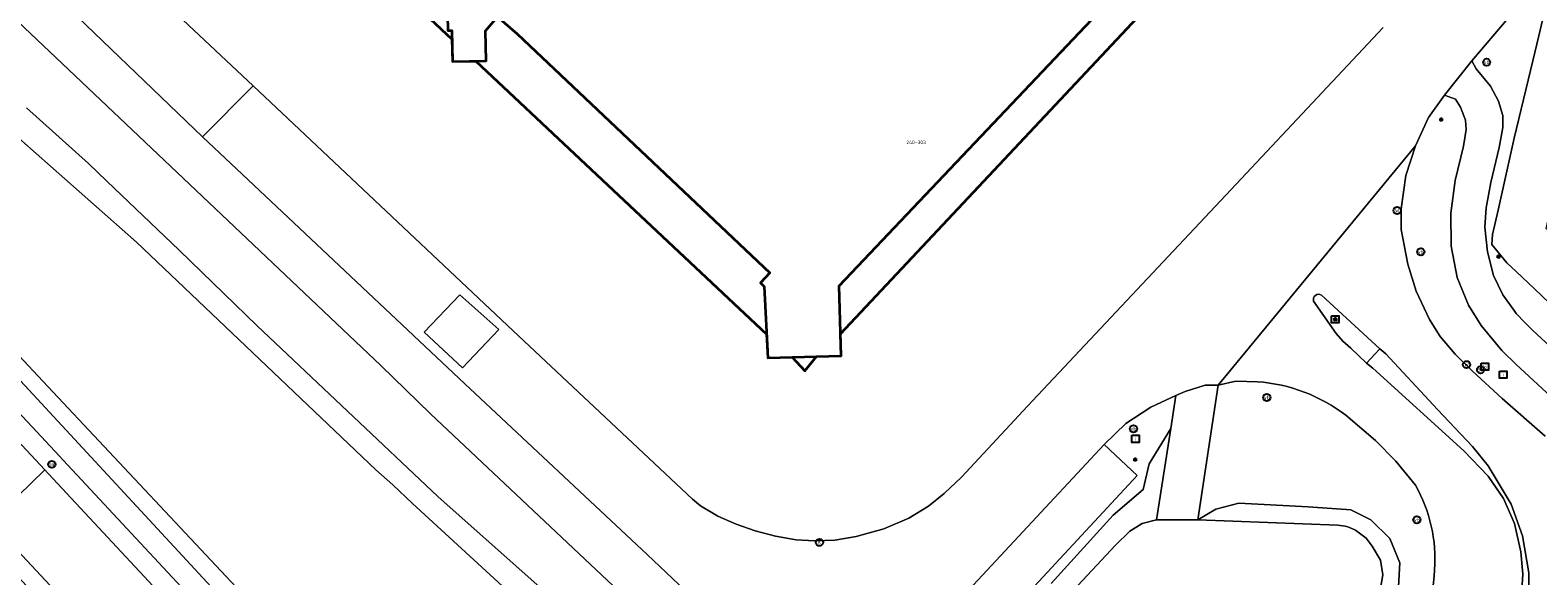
# Model space of a CAD drawing. Header units: metres. Extents: x 73718 to 76933, y 443658 to 446696.
# Tile 148 of 161: x 75808 to 75959, y 445563 to 445618. Entities that reach past the tile are written whole.
import ezdxf
from ezdxf.enums import TextEntityAlignment as Align

# ---------------------------------------------------------------- set-up
doc = ezdxf.new("R2010")
doc.units = ezdxf.units.M
for name, color, linetype, lineweight in [('B-WE-GK-BESCHOEIING-G', 130, 'GK-BESCHOEIING-SO', 18), ('B-WE-GR-GROENVOORZIENING-GV', 80, 'Continuous', 18), ('B-WE-IE-MEUBILAIR-S', 7, 'Continuous', 25), ('B-WE-OG-BEBOUWING-GV', 7, 'Continuous', 35), ('B-WE-OG-BEBOUWING-T18', 10, 'Continuous', 18), ('B-WE-OG-TERREIN_ERF-GV', 7, 'Continuous', 18), ('B-WE-OG-TERREIN_OEVER-GV', 7, 'Continuous', 18), ('B-WE-OG-WATER_SLOOT-GV', 120, 'Continuous', 18), ('B-WE-OG-WEG-GV', 7, 'Continuous', 18), ('B-WE-VH-GESLOTENVERHARDING_ASFALT-GV', 10, 'Continuous', 18), ('B-WE-VH-HALFVERHARDING_GRASBETONSTEEN-GV', 130, 'Continuous', 18), ('B-WE-VH-OPENVERHARDING_BETONSTRAATSTEEN-GV', 30, 'Continuous', 18)]:
    doc.layers.add(name, color=color, linetype=linetype, lineweight=lineweight)
doc.styles.add('NLCS-ISO', font='NLCS-ISO.ttf')
doc.styles.add('NLCS-ISO-M200-T18', font='NLCS-ISO.ttf', dxfattribs={"height": 0.36})
doc.linetypes.add('GK-BESCHOEIING-SO', pattern='A,18,-3,[1,NLCS.SHX,S=0.6,R=0,X=0,Y=0],-3', length=24)

# ---------------------------------------------------------------- blocks, each defined once
blk = doc.blocks.new('SIE-MEUBILAIR_BORD_LOCATIEPAAL-SO')
at = {"flags": 128}
blk.add_lwpolyline([(-1.8, 1.8), (1.8, 1.8), (1.8, -1.8), (-1.8, -1.8)], close=True, dxfattribs=at)
at = {"style": 'NLCS-ISO'}
blk.add_text('lp', height=1.8, dxfattribs=at).set_placement((0, 0), align=Align.MIDDLE_CENTER)
blk = doc.blocks.new('SIE-MEUBILAIR_BORD_INFORMATIE-SO')
at = {"flags": 128}
blk.add_lwpolyline([(-1.8, 1.8), (1.8, 1.8), (1.8, -1.8), (-1.8, -1.8)], close=True, dxfattribs=at)
at = {"style": 'NLCS-ISO'}
blk.add_text('i', height=1.8, dxfattribs=at).set_placement((0, 0), align=Align.MIDDLE_CENTER)
blk = doc.blocks.new('SIE-MEUBILAIR_BORD_VERKEER-SO')
at = {"flags": 128}
blk.add_lwpolyline([(-1.8, 1.8), (1.8, 1.8), (1.8, -1.8), (-1.8, -1.8)], close=True, dxfattribs=at)
at = {"style": 'NLCS-ISO'}
blk.add_text('vb', height=1.8, dxfattribs=at).set_placement((0, 0), align=Align.MIDDLE_CENTER)
blk = doc.blocks.new('SIE-MEUBILAIR_PAAL_LICHTMAST-SO')
for points in [[(-0.62, 0), (-1, 0)], [(-0.71, 0.71), (-0.44, 0.44)], [(0, 1), (0, 0.62)], [(0.44, 0.44), (0.71, 0.71)], [(1, 0), (0.62, 0)], [(-0.71, -0.71), (-0.44, -0.44)], [(0, -0.62), (0, -1)], [(0.44, -0.44), (0.71, -0.71)]]:
    blk.add_lwpolyline(points)
blk.add_circle((0, 0), 0.5)
blk = doc.blocks.new('SIE-MEUBILAIR_PAAL_VERKEERSBORD-SO')
blk.add_circle((0, 0), 1.8)
at = {"style": 'NLCS-ISO'}
blk.add_text('vb', height=1.8, dxfattribs=at).set_placement((0, 0), align=Align.MIDDLE_CENTER)
blk = doc.blocks.new('SIE-MEUBILAIR_PAAL_HECTOMETER-SO')
blk.add_circle((0, 0), 1.8)
at = {"style": 'NLCS-ISO'}
blk.add_text('hm', height=1.8, dxfattribs=at).set_placement((0, 0), align=Align.MIDDLE_CENTER)
blk = doc.blocks.new('SIE-MEUBILAIR_PUT_WATERLEIDINGPUT-SO')
blk.add_circle((0, 0), 1.8)
at = {"style": 'NLCS-ISO'}
blk.add_text('W', height=1.8, dxfattribs=at).set_placement((0, 0), align=Align.MIDDLE_CENTER)
blk = doc.blocks.new('SIE-MEUBILAIR_PUT_BRANDKRAAN-SO')
blk.add_circle((0, 0), 1.8)
at = {"style": 'NLCS-ISO'}
blk.add_text('BK', height=1.8, dxfattribs=at).set_placement((0, 0), align=Align.MIDDLE_CENTER)
blk = doc.blocks.new('SIE-MEUBILAIR_PUT_KOLK-SO')
blk.add_circle((0, 0), 1.8)
at = {"style": 'NLCS-ISO'}
blk.add_text('K', height=1.8, dxfattribs=at).set_placement((0, 0), align=Align.MIDDLE_CENTER)

msp = doc.modelspace()

# ---------------------------------------------------------------- linework, layer by layer
at = {"layer": 'B-WE-GK-BESCHOEIING-G', "flags": 128}
for points in [[(75866.681, 445522.552), (75865.04, 445523.673), (75863.899, 445524.688), (75847.113, 445542.664), (75808.984, 445583.247), (75770.301, 445624.577), (75759.59, 445635.824), (75739.075, 445659.928), (75734.839, 445664.74), (75724.218, 445676.786), (75716.553, 445685.189), (75716.132, 445687.013), (75716.555, 445688.51)], [(75920.72, 445568.883), (75919.278, 445568.494), (75918.068, 445567.726), (75916.634, 445566.35), (75902.526, 445551.286), (75901.385, 445550.394), (75899.745, 445549.331), (75897.315, 445548.024), (75894.006, 445546.405), (75890.464, 445545.133), (75887.821, 445544.554), (75885.649, 445544.545), (75881.981, 445544.807), (75878.607, 445545.31), (75875.206, 445546.363), (75871.742, 445547.984), (75869.289, 445549.812), (75863.564, 445554.756), (75846.402, 445570.519), (75844.444, 445572.377)], [(75938.832, 445568.336), (75924.844, 445568.867)], [(75942.546, 445559.515), (75942.894, 445560.904), (75943.338, 445563.393), (75943.09, 445564.852), (75942.255, 445566.239), (75941.665, 445567.037), (75940.745, 445567.73)]]:
    msp.add_lwpolyline(points, dxfattribs=at)
at = {"layer": 'B-WE-GK-BESCHOEIING-G'}
msp.add_lwpolyline([(75940.745, 445567.73, 0.1384175), (75938.832, 445568.336)], format="xyb", dxfattribs=at)
at = {"layer": 'B-WE-GR-GROENVOORZIENING-GV', "flags": 128}
for points in [[(75959.238, 445622.509), (75955.853, 445618.95), (75952.225, 445614.695), (75952.646, 445613.897), (75954.101, 445612.136), (75954.904, 445610.654), (75955.332, 445609.21), (75955.328, 445608.032), (75954.967, 445606.029), (75954.121, 445602.522), (75953.657, 445600.014), (75953.527, 445598.075), (75953.788, 445595.61), (75954.388, 445593.257), (75955.319, 445591.324), (75956.452, 445589.755), (75956.655, 445589.474), (75957.533, 445588.566), (75958.31, 445587.762), (75970.928, 445576.174)], [(75959.973, 445590.494), (75958.496, 445591.921), (75956.66, 445593.64), (75955.713, 445594.526), (75954.228, 445596.353), (75954.297, 445597.347), (75954.856, 445599.767), (75956.443, 445606.964), (75958.562, 445615.66), (75959.676, 445620.386)]]:
    msp.add_lwpolyline(points, dxfattribs=at)
msp.add_lwpolyline([(75959.646, 445597.947), (75964.384, 445618.329), (75963.139, 445619.946), (75960.944, 445622.149), (75959.676, 445620.386), (75958.562, 445615.66), (75956.443, 445606.964), (75954.856, 445599.767), (75954.297, 445597.347), (75954.228, 445596.353), (75955.713, 445594.526), (75956.66, 445593.64), (75958.496, 445591.921), (75959.973, 445590.494), (75968.825, 445581.942), (75982.292, 445569.15), (75983.761, 445568.304), (75985.475, 445568.045), (75987.152, 445568.433), (75989.054, 445570.197), (75985.917, 445573.184)], close=True, dxfattribs=at)
at = {"layer": 'B-WE-OG-BEBOUWING-GV', "flags": 128}
for points in [[(75789.861, 445673.693), (75818.794, 445646.519), (75818.928, 445644.176), (75821.155, 445644.219), (75850.332, 445616.846), (75850.381, 445614.601), (75852.727, 445614.652), (75881.767, 445587.402), (75881.886, 445585.024), (75884.325, 445585.094), (75885.598, 445583.752), (75886.772, 445585.164), (75889.212, 445585.234), (75889.148, 445587.449), (75930.055, 445630.986), (75927.813, 445633.093), (75937.6, 445643.509), (75856.62, 445719.86), (75716.273, 445851.519)], [(75849.78, 445623.965), (75849.915, 445617.696), (75850.314, 445617.704), (75850.381, 445614.601), (75853.749, 445614.674), (75853.685, 445617.675), (75854.894, 445619.074), (75856.843, 445617.39), (75882.085, 445593.516), (75881.151, 445592.528), (75881.53, 445592.169), (75881.886, 445585.024), (75889.212, 445585.234), (75889.011, 445592.239), (75927.813, 445633.093)]]:
    msp.add_lwpolyline(points, dxfattribs=at)
at = {"layer": 'B-WE-OG-TERREIN_ERF-GV', "flags": 128}
for points in [[(75780.8, 445658.767), (75830.468, 445612.173), (75856.465, 445587.738), (75871.634, 445573.498), (75874.356, 445570.928), (75875.162, 445570.282), (75876.891, 445569.249), (75878.731, 445568.425), (75880.63, 445567.773), (75882.672, 445567.253), (75884.719, 445566.876), (75886.571, 445566.77), (75888.576, 445566.856), (75890.733, 445567.219), (75893.47, 445567.978), (75895.984, 445569.046), (75897.95, 445570.239), (75899.526, 445571.504), (75901.233, 445573.12), (75907.85, 445580.222), (75928.692, 445602.362), (75943.382, 445618.005)], [(75927.813, 445633.093), (75889.011, 445592.239), (75889.212, 445585.234), (75881.886, 445585.024), (75881.53, 445592.169), (75881.151, 445592.528), (75882.085, 445593.516), (75856.843, 445617.39), (75854.894, 445619.074), (75853.685, 445617.675), (75853.749, 445614.674), (75850.381, 445614.601), (75850.314, 445617.704), (75849.915, 445617.696), (75849.78, 445623.965)]]:
    msp.add_lwpolyline(points, dxfattribs=at)
at = {"layer": 'B-WE-OG-TERREIN_OEVER-GV', "flags": 128}
for points in [[(75807.229, 445582.756), (75846.21, 445540.701), (75863.282, 445522.826), (75865.415, 445521.284), (75865.823, 445521.634), (75866.681, 445522.552), (75865.04, 445523.673), (75863.899, 445524.688), (75847.113, 445542.664), (75808.984, 445583.247), (75770.301, 445624.577)], [(75862.146, 445559.473), (75848.92, 445571.198), (75830.874, 445588.248), (75823.106, 445595.779), (75815.867, 445602.678), (75814.027, 445604.431), (75807.853, 445609.978)], [(75805.948, 445607.95), (75818.813, 445596.579), (75842.727, 445573.857), (75844.444, 445572.377), (75846.402, 445570.519), (75863.564, 445554.756)], [(75902.526, 445551.286), (75916.634, 445566.35), (75918.068, 445567.726), (75919.278, 445568.494), (75920.72, 445568.883), (75922.15, 445577.994), (75919.981, 445574.47), (75919.4, 445571.916), (75916.395, 445569.351), (75910.188, 445562.522)], [(75944.853, 445561.61), (75945.019, 445564.588), (75944.032, 445567.026), (75942.147, 445568.879), (75940.144, 445569.863), (75935.89, 445570.165), (75928.94, 445570.549), (75926.653, 445569.944), (75924.844, 445568.867)], [(75924.844, 445568.867), (75938.832, 445568.336)], [(75940.745, 445567.73), (75941.665, 445567.037), (75942.255, 445566.239), (75943.09, 445564.852), (75943.338, 445563.393), (75942.894, 445560.904)]]:
    msp.add_lwpolyline(points, dxfattribs=at)
at = {"layer": 'B-WE-OG-TERREIN_OEVER-GV'}
msp.add_lwpolyline([(75938.832, 445568.336, -0.1384175), (75940.745, 445567.73)], format="xyb", dxfattribs=at)
at = {"layer": 'B-WE-OG-WATER_SLOOT-GV', "flags": 128}
for points in [[(75770.301, 445624.577), (75808.984, 445583.247), (75847.113, 445542.664), (75863.899, 445524.688), (75865.04, 445523.673), (75866.681, 445522.552), (75865.823, 445521.634), (75865.415, 445521.284), (75866.905, 445519.499)], [(75863.564, 445554.756), (75846.402, 445570.519), (75844.444, 445572.377), (75842.727, 445573.857), (75818.813, 445596.579), (75805.948, 445607.95)], [(75938.832, 445568.336), (75924.844, 445568.867), (75920.72, 445568.883), (75919.278, 445568.494), (75918.068, 445567.726), (75916.634, 445566.35), (75902.526, 445551.286)], [(75942.894, 445560.904), (75943.338, 445563.393), (75943.09, 445564.852), (75942.255, 445566.239), (75941.665, 445567.037), (75940.745, 445567.73)]]:
    msp.add_lwpolyline(points, dxfattribs=at)
at = {"layer": 'B-WE-OG-WATER_SLOOT-GV'}
msp.add_lwpolyline([(75940.745, 445567.73, 0.1384175), (75938.832, 445568.336)], format="xyb", dxfattribs=at)
at = {"layer": 'B-WE-OG-WEG-GV', "flags": 128}
for points in [[(75875.559, 445553.715), (75848.212, 445579.446), (75843.224, 445584.271), (75771.955, 445651.76)], [(75772.365, 445616.707), (75811.123, 445575.23), (75811.511, 445574.815), (75830.566, 445554.36), (75848.978, 445534.596), (75857.066, 445526.208), (75863.318, 445520.46), (75866.905, 445519.499), (75865.415, 445521.284), (75863.282, 445522.826), (75846.21, 445540.701), (75807.229, 445582.756)], [(75830.566, 445554.36), (75811.511, 445574.815), (75811.123, 445575.23), (75772.365, 445616.707)], [(75770.903, 445615.342), (75809.662, 445573.864), (75810.049, 445573.45), (75829.103, 445552.997)], [(75962.244, 445579.226), (75956.654, 445584.39), (75955.221, 445585.785), (75953.145, 445588.266), (75951.885, 445590.306), (75950.775, 445593.047), (75950.153, 445596.184), (75950.131, 445599.474), (75950.559, 445602.752), (75951.401, 445606.167), (75951.665, 445607.822), (75951.603, 445608.769), (75951.079, 445610.044), (75950.591, 445610.862), (75949.503, 445611.247), (75947.885, 445609.014), (75946.584, 445606.202), (75945.632, 445603.242), (75945.173, 445599.919), (75945.175, 445597.862), (75945.825, 445594.378), (75946.656, 445591.687), (75948.011, 445588.873), (75949.058, 445587.175), (75950.568, 445585.417), (75952.279, 445583.717), (75955.26, 445580.986), (75959.538, 445577.233)], [(75807.853, 445609.978), (75814.027, 445604.431), (75815.867, 445602.678), (75823.106, 445595.779), (75830.874, 445588.248), (75848.92, 445571.198), (75862.146, 445559.473)], [(75957.965, 445560.378), (75957.915, 445563.593), (75957.277, 445567.278), (75956.152, 445570.445), (75953.851, 445574.278), (75952.287, 445576.177), (75948.798, 445579.869), (75943.636, 445585.449), (75943.046, 445585.953), (75941.718, 445584.495), (75942.324, 445584.002), (75951.423, 445575.743), (75953.865, 445573.243), (75955.381, 445570.996), (75956.487, 445568.504), (75957.127, 445565.689), (75957.32, 445563.455), (75957.164, 445560.874)], [(75926.886, 445582.306), (75924.844, 445568.867), (75926.653, 445569.944), (75928.94, 445570.549), (75935.89, 445570.165), (75940.144, 445569.863), (75942.147, 445568.879), (75944.032, 445567.026), (75945.019, 445564.588), (75944.853, 445561.61), (75944.006, 445559.322), (75939.443, 445554.183), (75930.968, 445546.152), (75916.84, 445532.473), (75906.292, 445521.97), (75908.904, 445519.071), (75910.872, 445520.939), (75927.13, 445537.204), (75942.183, 445552.304), (75944.686, 445554.82)], [(75930.826, 445582.654), (75928.659, 445582.726), (75926.886, 445582.306)], [(75910.188, 445562.522), (75916.395, 445569.351), (75919.4, 445571.916), (75919.981, 445574.47), (75922.15, 445577.994), (75922.665, 445581.274), (75920.146, 445580.122), (75917.667, 445578.493), (75915.497, 445576.406), (75918.782, 445573.311), (75901.686, 445554.868)], [(75946.591, 445572.329), (75944.646, 445574.711), (75942.608, 445576.781), (75939.653, 445579.304)], [(75803.028, 445567.402), (75821.366, 445547.739), (75822.331, 445546.705), (75837.63, 445530.325), (75850.985, 445515.991), (75858.277, 445508.141), (75861.923, 445504.215), (75862.611, 445503.483), (75864.036, 445504.865), (75863.411, 445505.492), (75860.298, 445508.722), (75859.705, 445509.356), (75834.471, 445536.314), (75823.643, 445547.924), (75807.415, 445565.325)]]:
    msp.add_lwpolyline(points, dxfattribs=at)
at = {"layer": 'B-WE-OG-WEG-GV'}
for points in [[(75939.653, 445579.304, 0.1453979), (75930.826, 445582.654)], [(75948.511, 445563.886, 0.146627), (75946.591, 445572.329)], [(75944.686, 445554.82, 0.1836562), (75948.511, 445563.886)]]:
    msp.add_lwpolyline(points, format="xyb", dxfattribs=at)
at = {"layer": 'B-WE-VH-GESLOTENVERHARDING_ASFALT-GV', "flags": 128}
for points in [[(75717.707, 445709.671), (75762.135, 445667.757), (75825.415, 445607.087), (75830.468, 445612.173), (75780.8, 445658.767), (75721.96, 445714.159)], [(75747.861, 445640.027), (75741.22, 445647.29), (75735.641, 445642.34), (75745.422, 445631.808), (75771.626, 445603.675), (75782.05, 445592.521), (75804.298, 445568.667), (75809.662, 445573.864), (75770.903, 445615.342)], [(75855.023, 445587.855), (75851.14, 445591.331), (75847.573, 445587.608), (75851.402, 445584.054)], [(75851.402, 445584.054), (75847.573, 445587.608), (75851.14, 445591.331), (75855.023, 445587.855)]]:
    msp.add_lwpolyline(points, close=True, dxfattribs=at)
for points in [[(75898.381, 445558.014), (75915.497, 445576.406), (75917.667, 445578.493), (75920.146, 445580.122), (75922.665, 445581.274), (75923.593, 445581.686), (75925.592, 445582.297), (75926.886, 445582.306), (75946.584, 445606.202), (75947.885, 445609.014), (75949.503, 445611.247), (75952.225, 445614.695), (75955.853, 445618.95)], [(75943.382, 445618.005), (75928.692, 445602.362), (75907.85, 445580.222), (75901.233, 445573.12), (75899.526, 445571.504), (75897.95, 445570.239), (75895.984, 445569.046), (75893.47, 445567.978), (75890.733, 445567.219), (75888.576, 445566.856), (75886.571, 445566.77), (75884.719, 445566.876), (75882.672, 445567.253), (75880.63, 445567.773), (75878.731, 445568.425), (75876.891, 445569.249), (75875.162, 445570.282), (75874.356, 445570.928), (75871.634, 445573.498), (75856.465, 445587.738), (75830.468, 445612.173), (75825.415, 445607.087), (75851.63, 445582.429), (75869.826, 445565.428), (75878.696, 445557.041)], [(75970.928, 445576.174), (75958.31, 445587.762), (75957.533, 445588.566), (75956.655, 445589.474), (75956.452, 445589.755), (75955.319, 445591.324), (75954.388, 445593.257), (75953.788, 445595.61), (75953.527, 445598.075), (75953.657, 445600.014), (75954.121, 445602.522), (75954.967, 445606.029), (75955.328, 445608.032), (75955.332, 445609.21), (75954.904, 445610.654), (75954.101, 445612.136), (75952.646, 445613.897), (75952.225, 445614.695), (75949.503, 445611.247), (75950.591, 445610.862), (75951.079, 445610.044), (75951.603, 445608.769), (75951.665, 445607.822), (75951.401, 445606.167), (75950.559, 445602.752), (75950.131, 445599.474), (75950.153, 445596.184), (75950.775, 445593.047), (75951.885, 445590.306), (75953.145, 445588.266), (75955.221, 445585.785), (75956.654, 445584.39), (75962.244, 445579.226)], [(75946.584, 445606.202), (75926.886, 445582.306), (75928.659, 445582.726), (75930.826, 445582.654)], [(75959.538, 445577.233), (75955.26, 445580.986), (75952.279, 445583.717), (75950.568, 445585.417), (75949.058, 445587.175), (75948.011, 445588.873), (75946.656, 445591.687), (75945.825, 445594.378), (75945.175, 445597.862), (75945.173, 445599.919), (75945.632, 445603.242), (75946.584, 445606.202)], [(75937.197, 445591.308), (75943.046, 445585.953), (75943.636, 445585.449), (75948.798, 445579.869), (75952.287, 445576.177), (75953.851, 445574.278), (75956.152, 445570.445), (75957.277, 445567.278), (75957.915, 445563.593), (75957.965, 445560.378), (75957.774, 445558.874), (75956.941, 445555.634), (75955.631, 445552.291), (75953.869, 445549.458), (75951.721, 445546.988), (75948.018, 445543.246), (75934.49, 445529.68), (75917.508, 445512.734), (75916.425, 445511.626), (75919.481, 445508.601), (75932.814, 445521.756), (75955.422, 445544.697), (75960.405, 445549.694)], [(75957.164, 445560.874), (75957.32, 445563.455), (75957.127, 445565.689), (75956.487, 445568.504), (75955.381, 445570.996), (75953.865, 445573.243), (75951.423, 445575.743), (75942.324, 445584.002), (75941.718, 445584.495), (75940.146, 445586.004), (75939.352, 445586.699), (75938.689, 445587.471), (75936.419, 445590.693)], [(75939.653, 445579.304), (75942.608, 445576.781), (75944.646, 445574.711), (75946.591, 445572.329)], [(75829.103, 445552.997), (75810.049, 445573.45), (75809.662, 445573.864), (75804.298, 445568.667), (75807.415, 445565.325), (75823.643, 445547.924), (75834.471, 445536.314), (75859.705, 445509.356), (75860.298, 445508.722), (75863.411, 445505.492), (75864.036, 445504.865), (75868.775, 445499.791), (75872.259, 445503.271)]]:
    msp.add_lwpolyline(points, dxfattribs=at)
at = {"layer": 'B-WE-VH-GESLOTENVERHARDING_ASFALT-GV'}
for points in [[(75936.419, 445590.693, -0.699404), (75937.197, 445591.308)], [(75930.826, 445582.654, -0.1453979), (75939.653, 445579.304)], [(75946.591, 445572.329, -0.146627), (75948.511, 445563.886)], [(75948.511, 445563.886, -0.1836562), (75944.686, 445554.82)]]:
    msp.add_lwpolyline(points, format="xyb", dxfattribs=at)
at = {"layer": 'B-WE-VH-HALFVERHARDING_GRASBETONSTEEN-GV', "flags": 128}
msp.add_lwpolyline([(75926.886, 445582.306), (75925.592, 445582.297), (75923.593, 445581.686), (75922.665, 445581.274), (75922.15, 445577.994), (75920.72, 445568.883), (75924.844, 445568.867)], close=True, dxfattribs=at)
at = {"layer": 'B-WE-VH-OPENVERHARDING_BETONSTRAATSTEEN-GV', "flags": 128}
for points in [[(75717.707, 445709.671), (75713.729, 445705.475), (75714.062, 445705.16), (75741.487, 445679.165), (75741.989, 445678.729), (75771.955, 445651.76), (75843.224, 445584.271), (75848.212, 445579.446), (75875.559, 445553.715), (75878.696, 445557.041), (75869.826, 445565.428), (75851.63, 445582.429), (75825.415, 445607.087), (75762.135, 445667.757)], [(75915.497, 445576.406), (75898.381, 445558.014), (75901.686, 445554.868), (75918.782, 445573.311)]]:
    msp.add_lwpolyline(points, close=True, dxfattribs=at)
at = {"layer": 'B-WE-VH-OPENVERHARDING_BETONSTRAATSTEEN-GV'}
msp.add_lwpolyline([(75937.197, 445591.308, 0.699404), (75936.419, 445590.693)], format="xyb", dxfattribs=at)
at = {"layer": 'B-WE-VH-OPENVERHARDING_BETONSTRAATSTEEN-GV', "flags": 128}
for points in [[(75941.718, 445584.495), (75943.046, 445585.953), (75937.197, 445591.308)], [(75936.419, 445590.693), (75938.689, 445587.471), (75939.352, 445586.699), (75940.146, 445586.004), (75941.718, 445584.495)]]:
    msp.add_lwpolyline(points, dxfattribs=at)

# ---------------------------------------------------------------- block references
at = {"layer": 'B-WE-IE-MEUBILAIR-S', "xscale": 0.2, "yscale": 0.2, "zscale": 0.2}
for name, p in [('SIE-MEUBILAIR_PAAL_VERKEERSBORD-SO', (75953.707, 445614.54)), ('SIE-MEUBILAIR_PAAL_LICHTMAST-SO', (75949.162, 445608.821)), ('SIE-MEUBILAIR_PUT_WATERLEIDINGPUT-SO', (75944.762, 445599.741)), ('SIE-MEUBILAIR_PAAL_VERKEERSBORD-SO', (75947.121, 445595.616)), ('SIE-MEUBILAIR_PAAL_LICHTMAST-SO', (75954.884, 445595.142)), ('SIE-MEUBILAIR_BORD_VERKEER-SO', (75938.582, 445588.886)), ('SIE-MEUBILAIR_PAAL_LICHTMAST-SO', (75938.582, 445588.886)), ('SIE-MEUBILAIR_PUT_WATERLEIDINGPUT-SO', (75951.701, 445584.361)), ('SIE-MEUBILAIR_PUT_BRANDKRAAN-SO', (75953.102, 445583.85)), ('SIE-MEUBILAIR_BORD_LOCATIEPAAL-SO', (75953.529, 445584.155)), ('SIE-MEUBILAIR_BORD_INFORMATIE-SO', (75955.353, 445583.359)), ('SIE-MEUBILAIR_PAAL_VERKEERSBORD-SO', (75931.744, 445581.081)), ('SIE-MEUBILAIR_PAAL_VERKEERSBORD-SO', (75918.425, 445577.954)), ('SIE-MEUBILAIR_BORD_INFORMATIE-SO', (75918.635, 445576.947)), ('SIE-MEUBILAIR_PAAL_HECTOMETER-SO', (75810.37, 445574.411)), ('SIE-MEUBILAIR_PAAL_LICHTMAST-SO', (75918.589, 445574.882)), ('SIE-MEUBILAIR_PAAL_VERKEERSBORD-SO', (75946.736, 445568.877)), ('SIE-MEUBILAIR_PUT_KOLK-SO', (75887.053, 445566.622))]:
    msp.add_blockref(name, p, dxfattribs=at)

# ---------------------------------------------------------------- texts
at = {"layer": 'B-WE-OG-BEBOUWING-T18', "style": 'NLCS-ISO-M200-T18'}
msp.add_text('240-303', height=0.36, dxfattribs=at).set_placement((75896.708, 445606.545), align=Align.MIDDLE)

doc.saveas('drawing.dxf')
